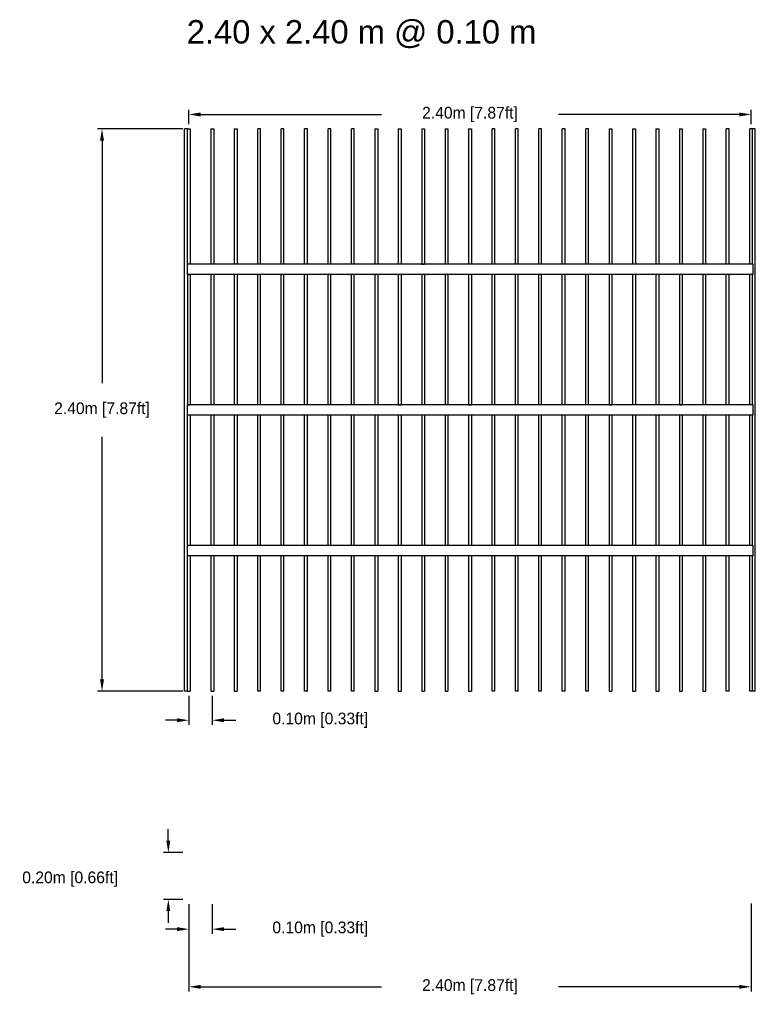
# Model space of a CAD drawing. Header units: centimetres. Extents: x 5283.6 to 5299.6, y 15505 to 15518.9.
# Tile 55 of 68: x 5292.1 to 5295.2, y 15514.7 to 15518.9. Entities that reach past the tile are written whole.
import ezdxf

# ---------------------------------------------------------------- set-up
doc = ezdxf.new("R2010")
doc.units = ezdxf.units.CM
doc.header["$PDMODE"] = 3
for name, color, linetype, true_color in [('240x20', 7, 'Continuous', 0x00003f), ('Make2D$visible$Curves$Default', 7, 'Continuous', 0x000000), ('Make2D$visible$Curves$DIBUJO', 7, 'Continuous', 0x000000), ('Make2D$visible$Curves$UNICANAL', 7, 'Continuous', 0x000000)]:
    doc.layers.add(name, color=color, linetype=linetype, true_color=true_color)
doc.layers.add('_HD_muro', color=1, linetype='Continuous')
doc.styles.add('Majo', font='arial.ttf')
doc.dimstyles.get("Standard").update_dxf_attribs({"dimtxt": 0.18, "dimasz": 0.18, "dimexe": 0.18, "dimexo": 0.0625, "dimgap": 0.09, "dimtad": 0, "dimtih": 1, "dimtoh": 1, "dimdec": 4, "dimzin": 0, "dimdsep": 46, "dimtxsty": 'Standard', "dimcen": 0.09, "dimadec": 0, "dimazin": 0, "dimtfac": 1, "dimtdec": 4, "dimtofl": 0, "dimtmove": 0, "dimatfit": 3, "dimfxl": 1, "dimtolj": 1, "dimtzin": 0, "dimarcsym": 0})

# ---------------------------------------------------------------- blocks, each defined once
blk = doc.blocks.new('*D15')
at = {"color": 0, "lineweight": -2, "transparency": 16777216}
for p, q in [((5292.7824, 15518.4578), (5292.4177, 15518.4578)), ((5292.4377, 15518.4078), (5292.4377, 15517.3728)), ((5292.4377, 15516.1078), (5292.4377, 15517.1428)), ((5292.7824, 15516.0578), (5292.4177, 15516.0578))]:
    blk.add_line(p, q, dxfattribs=at)
at = {"color": 0, "transparency": 16777216}
for points in [[(5292.4294, 15518.4078), (5292.4461, 15518.4078), (5292.4377, 15518.4578)], [(5292.4294, 15516.1078), (5292.4461, 15516.1078), (5292.4377, 15516.0578)]]:
    blk.add_solid(points, dxfattribs=at)
at = {"layer": 'Defpoints', "color": 0, "transparency": 16777216}
for p in [(5292.8024, 15518.4578), (5292.4377, 15516.0578), (5292.8024, 15516.0578)]:
    blk.add_point(p, dxfattribs=at)
at = {"color": 0, "transparency": 16777216, "insert": (5292.4377, 15517.2578), "char_height": 0.05, "attachment_point": 5}
blk.add_mtext('\\A1;2.40m [7.87ft]', dxfattribs=at)
blk = doc.blocks.new('*D20')
at = {"color": 0, "lineweight": -2, "transparency": 16777216}
for p, q in [((5292.8084, 15518.4778), (5292.8084, 15518.5393)), ((5292.8584, 15518.5193), (5293.6309, 15518.5193)), ((5295.1584, 15518.5193), (5294.3859, 15518.5193)), ((5295.2084, 15518.4778), (5295.2084, 15518.5393))]:
    blk.add_line(p, q, dxfattribs=at)
at = {"color": 0, "transparency": 16777216}
for points in [[(5292.8584, 15518.5277), (5292.8584, 15518.511), (5292.8084, 15518.5193)], [(5295.1584, 15518.5277), (5295.1584, 15518.511), (5295.2084, 15518.5193)]]:
    blk.add_solid(points, dxfattribs=at)
at = {"layer": 'Defpoints', "color": 0, "transparency": 16777216}
for p in [(5295.2084, 15518.5193), (5292.8084, 15518.4578), (5295.2084, 15518.4578)]:
    blk.add_point(p, dxfattribs=at)
at = {"color": 0, "transparency": 16777216, "insert": (5294.0084, 15518.5193), "char_height": 0.05, "attachment_point": 5}
blk.add_mtext('\\A1;2.40m [7.87ft]', dxfattribs=at)
blk = doc.blocks.new('*D21')
at = {"color": 0, "lineweight": -2, "transparency": 16777216}
for p, q in [((5292.8084, 15516.0378), (5292.8084, 15515.9136)), ((5292.9084, 15516.0378), (5292.9084, 15515.9136)), ((5292.7584, 15515.9336), (5292.7084, 15515.9336)), ((5292.9584, 15515.9336), (5293.0084, 15515.9336))]:
    blk.add_line(p, q, dxfattribs=at)
at = {"color": 0, "transparency": 16777216}
for points in [[(5292.7584, 15515.942), (5292.7584, 15515.9253), (5292.8084, 15515.9336)], [(5292.9584, 15515.942), (5292.9584, 15515.9253), (5292.9084, 15515.9336)]]:
    blk.add_solid(points, dxfattribs=at)
at = {"layer": 'Defpoints', "color": 0, "transparency": 16777216}
for p in [(5292.8084, 15516.0578), (5292.9084, 15516.0578), (5292.9084, 15515.9336)]:
    blk.add_point(p, dxfattribs=at)
at = {"color": 0, "transparency": 16777216, "insert": (5293.3693, 15515.9336), "char_height": 0.05, "attachment_point": 5}
blk.add_mtext('\\A1;0.10m [0.33ft]', dxfattribs=at)
blk = doc.blocks.new('*D22')
at = {"color": 0, "lineweight": -2, "transparency": 16777216}
for p, q in [((5292.8084, 15515.149), (5292.8084, 15515.022)), ((5292.9084, 15515.149), (5292.9084, 15515.022)), ((5292.7584, 15515.042), (5292.7084, 15515.042)), ((5292.9584, 15515.042), (5293.0084, 15515.042))]:
    blk.add_line(p, q, dxfattribs=at)
at = {"color": 0, "transparency": 16777216}
for points in [[(5292.7584, 15515.0503), (5292.7584, 15515.0337), (5292.8084, 15515.042)], [(5292.9584, 15515.0503), (5292.9584, 15515.0337), (5292.9084, 15515.042)]]:
    blk.add_solid(points, dxfattribs=at)
at = {"layer": 'Defpoints', "color": 0, "transparency": 16777216}
for p in [(5292.8084, 15515.169), (5292.9084, 15515.169), (5292.9084, 15515.042)]:
    blk.add_point(p, dxfattribs=at)
at = {"color": 0, "transparency": 16777216, "insert": (5293.3693, 15515.042), "char_height": 0.05, "attachment_point": 5}
blk.add_mtext('\\A1;0.10m [0.33ft]', dxfattribs=at)
blk = doc.blocks.new('*D23')
at = {"color": 0, "lineweight": -2, "transparency": 16777216}
for p, q in [((5292.8084, 15515.149), (5292.8084, 15514.7757)), ((5295.2084, 15515.1515), (5295.2084, 15514.7757)), ((5292.8584, 15514.7957), (5293.6309, 15514.7957)), ((5295.1584, 15514.7957), (5294.3859, 15514.7957))]:
    blk.add_line(p, q, dxfattribs=at)
at = {"color": 0, "transparency": 16777216}
for points in [[(5292.8584, 15514.804), (5292.8584, 15514.7874), (5292.8084, 15514.7957)], [(5295.1584, 15514.804), (5295.1584, 15514.7874), (5295.2084, 15514.7957)]]:
    blk.add_solid(points, dxfattribs=at)
at = {"layer": 'Defpoints', "color": 0, "transparency": 16777216}
for p in [(5292.8084, 15515.169), (5295.2084, 15515.1715), (5295.2084, 15514.7957)]:
    blk.add_point(p, dxfattribs=at)
at = {"color": 0, "transparency": 16777216, "insert": (5294.0084, 15514.7957), "char_height": 0.05, "attachment_point": 5}
blk.add_mtext('\\A1;2.40m [7.87ft]', dxfattribs=at)
blk = doc.blocks.new('*D69')
at = {"color": 0, "lineweight": -2, "transparency": 16777216}
for p, q in [((5292.7207, 15515.419), (5292.7207, 15515.469)), ((5292.7824, 15515.369), (5292.7007, 15515.369)), ((5292.7824, 15515.169), (5292.7007, 15515.169)), ((5292.7207, 15515.119), (5292.7207, 15515.069))]:
    blk.add_line(p, q, dxfattribs=at)
at = {"color": 0, "transparency": 16777216}
for points in [[(5292.7123, 15515.419), (5292.729, 15515.419), (5292.7207, 15515.369)], [(5292.7123, 15515.119), (5292.729, 15515.119), (5292.7207, 15515.169)]]:
    blk.add_solid(points, dxfattribs=at)
at = {"layer": 'Defpoints', "color": 0, "transparency": 16777216}
for p in [(5292.8024, 15515.369), (5292.7207, 15515.169), (5292.8024, 15515.169)]:
    blk.add_point(p, dxfattribs=at)
at = {"color": 0, "transparency": 16777216, "insert": (5292.3015, 15515.2555), "char_height": 0.05, "attachment_point": 5}
blk.add_mtext('\\A1;0.20m [0.66ft]', dxfattribs=at)
blk = doc.blocks.new('Cirrus_2.40x2.40_top@10')
at = {"layer": 'Make2D$visible$Curves$Default', "color": 7}
for points in [[(5292.8024, 15518.4578), (5292.8084, 15518.4578), (5292.8144, 15518.4578)], [(5292.8144, 15518.4578), (5292.8144, 15518.1688), (5292.8144, 15517.8797)], [(5292.9024, 15518.4578), (5292.9024, 15518.1688), (5292.9024, 15517.8799)], [(5292.9024, 15518.4578), (5292.9084, 15518.4578), (5292.9144, 15518.4578)], [(5292.9144, 15518.4578), (5292.9144, 15518.1688), (5292.9144, 15517.8799)], [(5293.0024, 15518.4578), (5293.0024, 15518.1688), (5293.0024, 15517.8799)], [(5293.0024, 15518.4578), (5293.0084, 15518.4578), (5293.0144, 15518.4578)], [(5293.0144, 15518.4578), (5293.0144, 15518.1688), (5293.0144, 15517.8797)], [(5293.1024, 15517.8799), (5293.1024, 15518.1688), (5293.1024, 15518.4578)], [(5293.1144, 15518.4578), (5293.1084, 15518.4578), (5293.1024, 15518.4578)], [(5293.1144, 15517.8797), (5293.1144, 15518.1688), (5293.1144, 15518.4578)], [(5293.2024, 15517.8797), (5293.2024, 15518.1688), (5293.2024, 15518.4578)], [(5293.2144, 15518.4578), (5293.2084, 15518.4578), (5293.2024, 15518.4578)], [(5293.2144, 15517.8797), (5293.2144, 15518.1688), (5293.2144, 15518.4578)], [(5293.3024, 15517.8799), (5293.3024, 15518.1688), (5293.3024, 15518.4578)], [(5293.3144, 15518.4578), (5293.3084, 15518.4578), (5293.3024, 15518.4578)], [(5293.3144, 15517.8799), (5293.3144, 15518.1688), (5293.3144, 15518.4578)], [(5293.4024, 15517.8797), (5293.4024, 15518.1688), (5293.4024, 15518.4578)], [(5293.4144, 15518.4578), (5293.4084, 15518.4578), (5293.4024, 15518.4578)], [(5293.4144, 15517.8797), (5293.4144, 15518.1688), (5293.4144, 15518.4578)], [(5293.5024, 15517.8799), (5293.5024, 15518.1688), (5293.5024, 15518.4578)], [(5293.5144, 15518.4578), (5293.5084, 15518.4578), (5293.5024, 15518.4578)], [(5293.5144, 15517.8799), (5293.5144, 15518.1688), (5293.5144, 15518.4578)], [(5293.6024, 15518.4578), (5293.6024, 15518.1688), (5293.6024, 15517.8799)], [(5293.6024, 15518.4578), (5293.6084, 15518.4578), (5293.6144, 15518.4578)], [(5293.6144, 15518.4578), (5293.6144, 15518.1688), (5293.6144, 15517.8799)], [(5293.7024, 15518.4578), (5293.7024, 15518.1688), (5293.7024, 15517.8799)], [(5293.7024, 15518.4578), (5293.7084, 15518.4578), (5293.7144, 15518.4578)], [(5293.7144, 15518.4578), (5293.7144, 15518.1688), (5293.7144, 15517.8799)], [(5293.8024, 15518.4578), (5293.8024, 15518.1688), (5293.8024, 15517.8797)], [(5293.8024, 15518.4578), (5293.8084, 15518.4578), (5293.8144, 15518.4578)], [(5293.8144, 15518.4578), (5293.8144, 15518.1688), (5293.8144, 15517.8797)], [(5293.9024, 15518.4578), (5293.9024, 15518.1688), (5293.9024, 15517.8799)], [(5293.9024, 15518.4578), (5293.9084, 15518.4578), (5293.9144, 15518.4578)], [(5293.9144, 15518.4578), (5293.9144, 15518.1688), (5293.9144, 15517.8799)], [(5294.0024, 15518.4578), (5294.0024, 15518.1688), (5294.0024, 15517.8799)], [(5294.0024, 15518.4578), (5294.0084, 15518.4578), (5294.0144, 15518.4578)], [(5294.0144, 15518.4578), (5294.0144, 15518.1688), (5294.0144, 15517.8799)], [(5294.1024, 15517.8799), (5294.1024, 15518.1688), (5294.1024, 15518.4578)], [(5294.1144, 15518.4578), (5294.1084, 15518.4578), (5294.1024, 15518.4578)], [(5294.1144, 15517.8799), (5294.1144, 15518.1688), (5294.1144, 15518.4578)], [(5294.2024, 15517.8797), (5294.2024, 15518.1688), (5294.2024, 15518.4578)], [(5294.2144, 15518.4578), (5294.2084, 15518.4578), (5294.2024, 15518.4578)], [(5294.2144, 15517.8797), (5294.2144, 15518.1688), (5294.2144, 15518.4578)], [(5294.3024, 15517.8797), (5294.3024, 15518.1688), (5294.3024, 15518.4578)], [(5294.3144, 15518.4578), (5294.3084, 15518.4578), (5294.3024, 15518.4578)], [(5294.3144, 15517.8797), (5294.3144, 15518.1688), (5294.3144, 15518.4578)], [(5294.4024, 15517.8797), (5294.4024, 15518.1688), (5294.4024, 15518.4578)], [(5294.4144, 15518.4578), (5294.4084, 15518.4578), (5294.4024, 15518.4578)], [(5294.4144, 15517.8797), (5294.4144, 15518.1688), (5294.4144, 15518.4578)], [(5294.5024, 15517.8797), (5294.5024, 15518.1688), (5294.5024, 15518.4578)], [(5294.5144, 15518.4578), (5294.5084, 15518.4578), (5294.5024, 15518.4578)], [(5294.5144, 15517.8799), (5294.5144, 15518.1688), (5294.5144, 15518.4578)], [(5294.6024, 15518.4578), (5294.6024, 15518.1688), (5294.6024, 15517.8797)], [(5294.6024, 15518.4578), (5294.6084, 15518.4578), (5294.6144, 15518.4578)], [(5294.6144, 15518.4578), (5294.6144, 15518.1688), (5294.6144, 15517.8797)], [(5294.7024, 15518.4578), (5294.7024, 15518.1688), (5294.7024, 15517.8797)], [(5294.7024, 15518.4578), (5294.7084, 15518.4578), (5294.7144, 15518.4578)], [(5294.7144, 15518.4578), (5294.7144, 15518.1688), (5294.7144, 15517.8797)], [(5294.8024, 15518.4578), (5294.8024, 15518.1688), (5294.8024, 15517.8797)], [(5294.8024, 15518.4578), (5294.8084, 15518.4578), (5294.8144, 15518.4578)], [(5294.8144, 15518.4578), (5294.8144, 15518.1688), (5294.8144, 15517.8797)], [(5294.9024, 15518.4578), (5294.9024, 15518.1688), (5294.9024, 15517.8799)], [(5294.9024, 15518.4578), (5294.9084, 15518.4578), (5294.9144, 15518.4578)], [(5294.9144, 15518.4578), (5294.9144, 15518.1688), (5294.9144, 15517.8797)], [(5295.0024, 15518.4578), (5295.0024, 15518.1688), (5295.0024, 15517.8799)], [(5295.0024, 15518.4578), (5295.0084, 15518.4578), (5295.0144, 15518.4578)], [(5295.0144, 15518.4578), (5295.0144, 15518.1688), (5295.0144, 15517.8799)], [(5295.1024, 15517.8799), (5295.1024, 15518.1688), (5295.1024, 15518.4578)], [(5295.1144, 15518.4578), (5295.1084, 15518.4578), (5295.1024, 15518.4578)], [(5295.1144, 15517.8797), (5295.1144, 15518.1688), (5295.1144, 15518.4578)], [(5295.2024, 15517.8797), (5295.2024, 15518.1688), (5295.2024, 15518.4578)], [(5295.2144, 15518.4578), (5295.2084, 15518.4578), (5295.2024, 15518.4578)], [(5292.8024, 15517.8797), (5292.8026, 15517.8797), (5292.8027, 15517.8797)], [(5293.1144, 15517.8797), (5293.1084, 15517.8797), (5293.1024, 15517.8797)], [(5293.2144, 15517.8797), (5293.2084, 15517.8797), (5293.2024, 15517.8797)], [(5293.4144, 15517.8797), (5293.4084, 15517.8797), (5293.4024, 15517.8797)], [(5293.8024, 15517.8797), (5293.8084, 15517.8797), (5293.8144, 15517.8797)], [(5294.1144, 15517.8797), (5294.1084, 15517.8797), (5294.1024, 15517.8797)], [(5294.3144, 15517.8797), (5294.3084, 15517.8797), (5294.3024, 15517.8797)], [(5294.4144, 15517.8797), (5294.4084, 15517.8797), (5294.4024, 15517.8797)], [(5292.8024, 15517.8358), (5292.8084, 15517.8358), (5292.8144, 15517.8358)], [(5292.8024, 15517.8358), (5292.8024, 15517.5578), (5292.8024, 15517.2797)], [(5292.8144, 15517.8358), (5292.8144, 15517.5579), (5292.8144, 15517.28)], [(5292.9024, 15517.8357), (5292.9024, 15517.5579), (5292.9024, 15517.28)], [(5292.9144, 15517.8358), (5292.9144, 15517.5579), (5292.9144, 15517.28)], [(5293.0024, 15517.8357), (5293.0024, 15517.5579), (5293.0024, 15517.28)], [(5293.0144, 15517.8357), (5293.0144, 15517.5579), (5293.0144, 15517.28)], [(5293.1024, 15517.28), (5293.1024, 15517.5579), (5293.1024, 15517.8357)], [(5293.1144, 15517.28), (5293.1144, 15517.5579), (5293.1144, 15517.8357)], [(5293.2024, 15517.28), (5293.2024, 15517.5579), (5293.2024, 15517.8357)], [(5293.2144, 15517.28), (5293.2144, 15517.5579), (5293.2144, 15517.8357)], [(5293.3024, 15517.28), (5293.3024, 15517.5579), (5293.3024, 15517.8357)], [(5293.3144, 15517.28), (5293.3144, 15517.5579), (5293.3144, 15517.8358)], [(5293.4024, 15517.28), (5293.4024, 15517.5579), (5293.4024, 15517.8357)], [(5293.4144, 15517.28), (5293.4144, 15517.5579), (5293.4144, 15517.8358)], [(5293.5024, 15517.28), (5293.5024, 15517.5579), (5293.5024, 15517.8357)], [(5293.5144, 15517.28), (5293.5144, 15517.5579), (5293.5144, 15517.8358)], [(5293.6024, 15517.8357), (5293.6024, 15517.5579), (5293.6024, 15517.28)], [(5293.6144, 15517.8357), (5293.6144, 15517.5579), (5293.6144, 15517.28)], [(5293.7024, 15517.8358), (5293.7024, 15517.5579), (5293.7024, 15517.28)], [(5293.7144, 15517.8358), (5293.7144, 15517.5579), (5293.7144, 15517.28)], [(5293.8024, 15517.8358), (5293.8024, 15517.5579), (5293.8024, 15517.28)], [(5293.8144, 15517.8358), (5293.8144, 15517.5579), (5293.8144, 15517.28)], [(5293.9024, 15517.8358), (5293.9024, 15517.5579), (5293.9024, 15517.28)], [(5293.9144, 15517.8358), (5293.9144, 15517.5579), (5293.9144, 15517.28)], [(5294.0024, 15517.8357), (5294.0024, 15517.5579), (5294.0024, 15517.28)], [(5294.0144, 15517.8358), (5294.0144, 15517.5579), (5294.0144, 15517.28)], [(5294.1024, 15517.28), (5294.1024, 15517.5579), (5294.1024, 15517.8357)], [(5294.1144, 15517.28), (5294.1144, 15517.5579), (5294.1144, 15517.8358)], [(5294.2024, 15517.28), (5294.2024, 15517.5579), (5294.2024, 15517.8357)], [(5294.2144, 15517.28), (5294.2144, 15517.5579), (5294.2144, 15517.8358)], [(5294.3024, 15517.28), (5294.3024, 15517.5579), (5294.3024, 15517.8357)], [(5294.3144, 15517.28), (5294.3144, 15517.5579), (5294.3144, 15517.8358)], [(5294.4024, 15517.28), (5294.4024, 15517.5579), (5294.4024, 15517.8357)], [(5294.4144, 15517.28), (5294.4144, 15517.5579), (5294.4144, 15517.8358)], [(5294.5024, 15517.28), (5294.5024, 15517.5579), (5294.5024, 15517.8357)], [(5294.5144, 15517.28), (5294.5144, 15517.5579), (5294.5144, 15517.8358)], [(5294.6024, 15517.8357), (5294.6024, 15517.5579), (5294.6024, 15517.28)], [(5294.6144, 15517.8358), (5294.6144, 15517.5579), (5294.6144, 15517.28)], [(5294.7024, 15517.8357), (5294.7024, 15517.5579), (5294.7024, 15517.28)], [(5294.7144, 15517.8357), (5294.7144, 15517.5579), (5294.7144, 15517.28)], [(5294.8024, 15517.8357), (5294.8024, 15517.5579), (5294.8024, 15517.28)], [(5294.8144, 15517.8357), (5294.8144, 15517.5579), (5294.8144, 15517.28)], [(5294.9024, 15517.8358), (5294.9024, 15517.5579), (5294.9024, 15517.28)], [(5294.9144, 15517.8358), (5294.9144, 15517.5579), (5294.9144, 15517.28)], [(5295.0024, 15517.8358), (5295.0024, 15517.5579), (5295.0024, 15517.28)], [(5295.0144, 15517.8357), (5295.0144, 15517.5579), (5295.0144, 15517.28)], [(5295.1024, 15517.28), (5295.1024, 15517.5579), (5295.1024, 15517.8358)], [(5295.1144, 15517.28), (5295.1144, 15517.5579), (5295.1144, 15517.8358)], [(5295.2024, 15517.28), (5295.2024, 15517.5579), (5295.2024, 15517.8358)], [(5292.8024, 15517.2797), (5292.8084, 15517.2797), (5292.8144, 15517.2797)], [(5293.1144, 15517.2797), (5293.1084, 15517.2797), (5293.1024, 15517.2797)], [(5293.4144, 15517.2797), (5293.4084, 15517.2797), (5293.4024, 15517.2797)], [(5293.7024, 15517.2797), (5293.7084, 15517.2797), (5293.7144, 15517.2797)], [(5294.0024, 15517.2797), (5294.0084, 15517.2797), (5294.0144, 15517.2797)], [(5294.3144, 15517.2797), (5294.3084, 15517.2797), (5294.3024, 15517.2797)], [(5294.6024, 15517.2797), (5294.6084, 15517.2797), (5294.6144, 15517.2797)], [(5294.9024, 15517.2797), (5294.9084, 15517.2797), (5294.9144, 15517.2797)], [(5295.2144, 15517.2797), (5295.2084, 15517.2797), (5295.2024, 15517.2797)], [(5292.8024, 15517.2358), (5292.8026, 15517.2358), (5292.8027, 15517.2358)], [(5292.8144, 15517.2358), (5292.8144, 15516.9578), (5292.8144, 15516.6797)], [(5292.9024, 15517.2358), (5292.9024, 15516.9578), (5292.9024, 15516.6797)], [(5292.9144, 15517.2358), (5292.9144, 15516.9578), (5292.9144, 15516.6797)], [(5293.0024, 15517.2358), (5293.0024, 15516.9578), (5293.0024, 15516.6797)], [(5293.0144, 15517.2358), (5293.0144, 15516.9578), (5293.0144, 15516.6797)], [(5293.1024, 15516.6797), (5293.1024, 15516.9578), (5293.1024, 15517.2358)], [(5293.1144, 15516.6797), (5293.1144, 15516.9578), (5293.1144, 15517.2358)], [(5293.2024, 15516.6797), (5293.2024, 15516.9578), (5293.2024, 15517.2358)], [(5293.2144, 15516.6797), (5293.2144, 15516.9578), (5293.2144, 15517.2358)], [(5293.3024, 15516.6797), (5293.3024, 15516.9578), (5293.3024, 15517.2358)], [(5293.3144, 15516.6797), (5293.3144, 15516.9578), (5293.3144, 15517.2358)], [(5293.4024, 15516.6797), (5293.4024, 15516.9578), (5293.4024, 15517.2358)], [(5293.4144, 15516.6797), (5293.4144, 15516.9578), (5293.4144, 15517.2358)], [(5293.5024, 15516.6797), (5293.5024, 15516.9578), (5293.5024, 15517.2358)], [(5293.5144, 15516.6797), (5293.5144, 15516.9578), (5293.5144, 15517.2358)], [(5293.6024, 15517.2358), (5293.6024, 15516.9578), (5293.6024, 15516.6797)], [(5293.6144, 15517.2358), (5293.6144, 15516.9578), (5293.6144, 15516.6797)], [(5293.7024, 15517.2358), (5293.7024, 15516.9578), (5293.7024, 15516.6797)], [(5293.7144, 15517.2358), (5293.7144, 15516.9578), (5293.7144, 15516.6797)], [(5293.8024, 15517.2358), (5293.8024, 15516.9578), (5293.8024, 15516.6797)], [(5293.8144, 15517.2358), (5293.8144, 15516.9578), (5293.8144, 15516.6797)], [(5293.9024, 15517.2358), (5293.9024, 15516.9578), (5293.9024, 15516.6797)], [(5293.9144, 15517.2358), (5293.9144, 15516.9578), (5293.9144, 15516.6797)], [(5294.0024, 15517.2358), (5294.0024, 15516.9578), (5294.0024, 15516.6797)], [(5294.0144, 15517.2358), (5294.0144, 15516.9578), (5294.0144, 15516.6797)], [(5294.1024, 15516.6797), (5294.1024, 15516.9578), (5294.1024, 15517.2358)], [(5294.1144, 15516.6797), (5294.1144, 15516.9578), (5294.1144, 15517.2358)], [(5294.2024, 15516.6797), (5294.2024, 15516.9578), (5294.2024, 15517.2358)], [(5294.2144, 15516.6797), (5294.2144, 15516.9578), (5294.2144, 15517.2358)], [(5294.3024, 15516.6797), (5294.3024, 15516.9578), (5294.3024, 15517.2358)], [(5294.3144, 15516.6797), (5294.3144, 15516.9578), (5294.3144, 15517.2358)], [(5294.4024, 15516.6797), (5294.4024, 15516.9578), (5294.4024, 15517.2358)], [(5294.4144, 15516.6797), (5294.4144, 15516.9578), (5294.4144, 15517.2358)], [(5294.5024, 15516.6797), (5294.5024, 15516.9578), (5294.5024, 15517.2358)], [(5294.5144, 15516.6797), (5294.5144, 15516.9578), (5294.5144, 15517.2358)], [(5294.6024, 15517.2358), (5294.6024, 15516.9578), (5294.6024, 15516.6797)], [(5294.6144, 15517.2358), (5294.6144, 15516.9578), (5294.6144, 15516.6797)], [(5294.7024, 15517.2358), (5294.7024, 15516.9578), (5294.7024, 15516.6797)], [(5294.7144, 15517.2358), (5294.7144, 15516.9578), (5294.7144, 15516.6797)], [(5294.8024, 15517.2358), (5294.8024, 15516.9578), (5294.8024, 15516.6797)], [(5294.8144, 15517.2358), (5294.8144, 15516.9578), (5294.8144, 15516.6797)], [(5294.9024, 15517.2358), (5294.9024, 15516.9578), (5294.9024, 15516.6797)], [(5294.9144, 15517.2358), (5294.9144, 15516.9578), (5294.9144, 15516.6799)], [(5295.0024, 15517.2358), (5295.0024, 15516.9578), (5295.0024, 15516.6797)], [(5295.0144, 15517.2358), (5295.0144, 15516.9578), (5295.0144, 15516.6799)], [(5295.1024, 15516.6797), (5295.1024, 15516.9578), (5295.1024, 15517.2358)], [(5295.1144, 15516.6799), (5295.1144, 15516.9578), (5295.1144, 15517.2358)], [(5295.2024, 15516.6797), (5295.2024, 15516.9578), (5295.2024, 15517.2358)], [(5295.2144, 15516.6799), (5295.2144, 15516.9578), (5295.2144, 15517.2358)], [(5292.8024, 15516.6797), (5292.8026, 15516.6797), (5292.8027, 15516.6797)], [(5292.8024, 15516.6358), (5292.8026, 15516.6358), (5292.8027, 15516.6358)], [(5292.8144, 15516.6357), (5292.8144, 15516.3467), (5292.8144, 15516.0578)], [(5292.9024, 15516.6357), (5292.9024, 15516.3467), (5292.9024, 15516.0578)], [(5292.9144, 15516.6357), (5292.9144, 15516.3467), (5292.9144, 15516.0578)], [(5293.0024, 15516.6357), (5293.0024, 15516.3467), (5293.0024, 15516.0578)], [(5293.0144, 15516.6357), (5293.0144, 15516.3467), (5293.0144, 15516.0578)], [(5293.1024, 15516.0578), (5293.1024, 15516.3468), (5293.1024, 15516.6358)], [(5293.1144, 15516.0578), (5293.1144, 15516.3467), (5293.1144, 15516.6357)], [(5293.2024, 15516.0578), (5293.2024, 15516.3467), (5293.2024, 15516.6357)], [(5293.2144, 15516.0578), (5293.2144, 15516.3467), (5293.2144, 15516.6357)], [(5293.3024, 15516.0578), (5293.3024, 15516.3467), (5293.3024, 15516.6357)], [(5293.3144, 15516.0578), (5293.3144, 15516.3467), (5293.3144, 15516.6357)], [(5293.4024, 15516.0578), (5293.4024, 15516.3467), (5293.4024, 15516.6357)], [(5293.4144, 15516.0578), (5293.4144, 15516.3468), (5293.4144, 15516.6358)], [(5293.5024, 15516.0578), (5293.5024, 15516.3467), (5293.5024, 15516.6357)], [(5293.5144, 15516.0578), (5293.5144, 15516.3468), (5293.5144, 15516.6358)], [(5293.6024, 15516.6357), (5293.6024, 15516.3467), (5293.6024, 15516.0578)], [(5293.6144, 15516.6357), (5293.6144, 15516.3467), (5293.6144, 15516.0578)], [(5293.7024, 15516.6358), (5293.7024, 15516.3468), (5293.7024, 15516.0578)], [(5293.7144, 15516.6357), (5293.7144, 15516.3467), (5293.7144, 15516.0578)], [(5293.8024, 15516.6357), (5293.8024, 15516.3467), (5293.8024, 15516.0578)], [(5293.8144, 15516.6357), (5293.8144, 15516.3467), (5293.8144, 15516.0578)], [(5293.9024, 15516.6357), (5293.9024, 15516.3467), (5293.9024, 15516.0578)], [(5293.9144, 15516.6357), (5293.9144, 15516.3467), (5293.9144, 15516.0578)], [(5294.0024, 15516.6357), (5294.0024, 15516.3467), (5294.0024, 15516.0578)], [(5294.0144, 15516.6357), (5294.0144, 15516.3467), (5294.0144, 15516.0578)], [(5294.1024, 15516.0578), (5294.1024, 15516.3467), (5294.1024, 15516.6357)], [(5294.1144, 15516.0578), (5294.1144, 15516.3467), (5294.1144, 15516.6357)], [(5294.2024, 15516.0578), (5294.2024, 15516.3467), (5294.2024, 15516.6357)], [(5294.2144, 15516.0578), (5294.2144, 15516.3467), (5294.2144, 15516.6357)], [(5294.3024, 15516.0578), (5294.3024, 15516.3467), (5294.3024, 15516.6357)], [(5294.3144, 15516.0578), (5294.3144, 15516.3467), (5294.3144, 15516.6357)], [(5294.4024, 15516.0578), (5294.4024, 15516.3468), (5294.4024, 15516.6358)], [(5294.4144, 15516.0578), (5294.4144, 15516.3467), (5294.4144, 15516.6357)], [(5294.5024, 15516.0578), (5294.5024, 15516.3467), (5294.5024, 15516.6357)], [(5294.5144, 15516.0578), (5294.5144, 15516.3468), (5294.5144, 15516.6358)], [(5294.6024, 15516.6357), (5294.6024, 15516.3467), (5294.6024, 15516.0578)], [(5294.6144, 15516.6357), (5294.6144, 15516.3467), (5294.6144, 15516.0578)], [(5294.7024, 15516.6357), (5294.7024, 15516.3467), (5294.7024, 15516.0578)], [(5294.7144, 15516.6357), (5294.7144, 15516.3467), (5294.7144, 15516.0578)], [(5294.8024, 15516.6357), (5294.8024, 15516.3467), (5294.8024, 15516.0578)], [(5294.8144, 15516.6357), (5294.8144, 15516.3467), (5294.8144, 15516.0578)], [(5294.9024, 15516.6357), (5294.9024, 15516.3467), (5294.9024, 15516.0578)], [(5294.9144, 15516.6357), (5294.9144, 15516.3467), (5294.9144, 15516.0578)], [(5295.0024, 15516.6358), (5295.0024, 15516.3468), (5295.0024, 15516.0578)], [(5295.0144, 15516.6357), (5295.0144, 15516.3467), (5295.0144, 15516.0578)], [(5295.1024, 15516.0578), (5295.1024, 15516.3468), (5295.1024, 15516.6358)], [(5295.1144, 15516.0578), (5295.1144, 15516.3467), (5295.1144, 15516.6357)], [(5295.2024, 15516.0578), (5295.2024, 15516.3468), (5295.2024, 15516.6358)], [(5292.8024, 15516.0578), (5292.8084, 15516.0578), (5292.8144, 15516.0578)], [(5292.9024, 15516.0578), (5292.9084, 15516.0578), (5292.9144, 15516.0578)], [(5293.0024, 15516.0578), (5293.0084, 15516.0578), (5293.0144, 15516.0578)], [(5293.1144, 15516.0578), (5293.1084, 15516.0578), (5293.1024, 15516.0578)], [(5293.2144, 15516.0578), (5293.2084, 15516.0578), (5293.2024, 15516.0578)], [(5293.3144, 15516.0578), (5293.3084, 15516.0578), (5293.3024, 15516.0578)], [(5293.4144, 15516.0578), (5293.4084, 15516.0578), (5293.4024, 15516.0578)], [(5293.5144, 15516.0578), (5293.5084, 15516.0578), (5293.5024, 15516.0578)], [(5293.6024, 15516.0578), (5293.6084, 15516.0578), (5293.6144, 15516.0578)], [(5293.7024, 15516.0578), (5293.7084, 15516.0578), (5293.7144, 15516.0578)], [(5293.8024, 15516.0578), (5293.8084, 15516.0578), (5293.8144, 15516.0578)], [(5293.9024, 15516.0578), (5293.9084, 15516.0578), (5293.9144, 15516.0578)], [(5294.0024, 15516.0578), (5294.0084, 15516.0578), (5294.0144, 15516.0578)], [(5294.1144, 15516.0578), (5294.1084, 15516.0578), (5294.1024, 15516.0578)], [(5294.2144, 15516.0578), (5294.2084, 15516.0578), (5294.2024, 15516.0578)], [(5294.3144, 15516.0578), (5294.3084, 15516.0578), (5294.3024, 15516.0578)], [(5294.4144, 15516.0578), (5294.4084, 15516.0578), (5294.4024, 15516.0578)], [(5294.5144, 15516.0578), (5294.5084, 15516.0578), (5294.5024, 15516.0578)], [(5294.6024, 15516.0578), (5294.6084, 15516.0578), (5294.6144, 15516.0578)], [(5294.7024, 15516.0578), (5294.7084, 15516.0578), (5294.7144, 15516.0578)], [(5294.8024, 15516.0578), (5294.8084, 15516.0578), (5294.8144, 15516.0578)], [(5294.9024, 15516.0578), (5294.9084, 15516.0578), (5294.9144, 15516.0578)], [(5295.0024, 15516.0578), (5295.0084, 15516.0578), (5295.0144, 15516.0578)], [(5295.1144, 15516.0578), (5295.1084, 15516.0578), (5295.1024, 15516.0578)], [(5295.2144, 15516.0578), (5295.2084, 15516.0578), (5295.2024, 15516.0578)]]:
    blk.add_open_spline(points, degree=2, dxfattribs=at)
at = {"layer": 'Make2D$visible$Curves$DIBUJO', "color": 7}
for points in [[(5292.7904, 15516.0578), (5292.7904, 15517.2578), (5292.7904, 15518.4578)], [(5292.8024, 15518.4578), (5292.7964, 15518.4578), (5292.7904, 15518.4578)], [(5292.8024, 15517.8358), (5292.8024, 15518.1468), (5292.8024, 15518.4578)], [(5295.2144, 15517.8799), (5295.2144, 15518.1688), (5295.2144, 15518.4578)], [(5295.2264, 15518.4578), (5295.2204, 15518.4578), (5295.2144, 15518.4578)], [(5295.2264, 15516.0578), (5295.2264, 15517.2578), (5295.2264, 15518.4578)], [(5295.2144, 15517.28), (5295.2144, 15517.5579), (5295.2144, 15517.8357)], [(5292.8024, 15516.0578), (5292.8024, 15516.6688), (5292.8024, 15517.2797)], [(5295.2144, 15516.0578), (5295.2144, 15516.3467), (5295.2144, 15516.6357)], [(5292.8024, 15516.0578), (5292.7964, 15516.0578), (5292.7904, 15516.0578)], [(5295.2264, 15516.0578), (5295.2204, 15516.0578), (5295.2144, 15516.0578)]]:
    blk.add_open_spline(points, degree=2, dxfattribs=at)
at = {"layer": 'Make2D$visible$Curves$UNICANAL', "color": 7}
for points in [[(5292.8027, 15517.8789), (5292.8027, 15517.8799), (5292.8027, 15517.8799)], [(5295.2169, 15517.8789), (5295.2169, 15517.8799), (5295.2169, 15517.8799)], [(5292.8027, 15517.8357), (5292.8027, 15517.8357), (5292.8027, 15517.8367)], [(5295.2169, 15517.8357), (5295.2169, 15517.8357), (5295.2169, 15517.8367)], [(5292.8027, 15517.279), (5292.8027, 15517.28), (5292.8027, 15517.28)], [(5295.2169, 15517.279), (5295.2169, 15517.28), (5295.2169, 15517.28)], [(5292.8027, 15517.2359), (5292.8027, 15517.2359), (5292.8027, 15517.2369)], [(5295.2169, 15517.2359), (5295.2169, 15517.2359), (5295.2169, 15517.2369)], [(5292.8027, 15516.6788), (5292.8027, 15516.6798), (5292.8027, 15516.6798)], [(5295.2169, 15516.6788), (5295.2169, 15516.6798), (5295.2169, 15516.6798)], [(5292.8027, 15516.6357), (5292.8027, 15516.6357), (5292.8027, 15516.6367)], [(5295.2169, 15516.6357), (5295.2169, 15516.6357), (5295.2169, 15516.6367)]]:
    blk.add_rational_spline(points, [1, 0.70710678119, 1], degree=2, dxfattribs=at)
for points in [[(5295.2169, 15517.8799), (5294.0098, 15517.8799), (5292.8027, 15517.8799)], [(5292.8027, 15517.8367), (5292.8027, 15517.8578), (5292.8027, 15517.8789)], [(5295.2169, 15517.8367), (5295.2169, 15517.8578), (5295.2169, 15517.8789)], [(5295.2169, 15517.8357), (5294.0098, 15517.8357), (5292.8027, 15517.8357)], [(5295.2169, 15517.28), (5294.0098, 15517.28), (5292.8027, 15517.28)], [(5292.8027, 15517.2369), (5292.8027, 15517.258), (5292.8027, 15517.279)], [(5295.2169, 15517.2369), (5295.2169, 15517.258), (5295.2169, 15517.279)], [(5295.2169, 15517.2359), (5294.0098, 15517.2359), (5292.8027, 15517.2359)], [(5295.2169, 15516.6798), (5294.0098, 15516.6798), (5292.8027, 15516.6798)], [(5292.8027, 15516.6367), (5292.8027, 15516.6577), (5292.8027, 15516.6788)], [(5295.2169, 15516.6367), (5295.2169, 15516.6577), (5295.2169, 15516.6788)], [(5295.2169, 15516.6357), (5294.0098, 15516.6357), (5292.8027, 15516.6357)]]:
    blk.add_open_spline(points, degree=2, dxfattribs=at)

msp = doc.modelspace()

# ---------------------------------------------------------------- block references
at = {"layer": '_HD_muro'}
msp.add_blockref('Cirrus_2.40x2.40_top@10', (0, 0), dxfattribs=at)

# ---------------------------------------------------------------- texts
at = {"layer": '240x20', "color": 7, "insert": (5292.7992, 15518.9221), "char_height": 0.1, "width": 4.120652, "attachment_point": 1, "style": 'Majo'}
msp.add_mtext('2.40 x 2.40 m @ 0.10 m', dxfattribs=at)

# ---------------------------------------------------------------- dimensions: what is measured, and where the dimension line sits
for base, p1, p2, picture, middle in [((5295.2084, 15518.5193), (5292.8084, 15518.4578), (5295.2084, 15518.4578), '*D20', (5294.0084, 15518.5193)), ((5292.9084, 15515.9336), (5292.8084, 15516.0578), (5292.9084, 15516.0578), '*D21', (5293.3693, 15515.9336)), ((5292.9084, 15515.042), (5292.8084, 15515.169), (5292.9084, 15515.169), '*D22', (5293.3693, 15515.042)), ((5295.2084, 15514.7957), (5292.8084, 15515.169), (5295.2084, 15515.1715), '*D23', (5294.0084, 15514.7957))]:
    dim = msp.add_linear_dim(base=base, p1=p1, p2=p2, dimstyle='Standard', override={"dimtxt": 0.05, "dimasz": 0.05, "dimexe": 0.02, "dimexo": 0.02, "dimdec": 2, "dimpost": '<>m'})
    dim.commit()
    dim.dimension.update_dxf_attribs({"geometry": picture, "text_midpoint": middle})
dim = msp.add_linear_dim(base=(5292.4377, 15516.0578), p1=(5292.8024, 15518.4578), p2=(5292.8024, 15516.0578), angle=90, dimstyle='Standard', override={"dimtxt": 0.05, "dimasz": 0.05, "dimexe": 0.02, "dimexo": 0.02, "dimdec": 2, "dimpost": '<>m'})
dim.commit()
dim.dimension.update_dxf_attribs({"geometry": '*D15', "text_midpoint": (5292.4377, 15517.2578)})
dim = msp.add_linear_dim(base=(5292.7207, 15515.169), p1=(5292.8024, 15515.369), p2=(5292.8024, 15515.169), angle=90, dimstyle='Standard', override={"dimtxt": 0.05, "dimasz": 0.05, "dimexe": 0.02, "dimexo": 0.02, "dimdec": 2, "dimpost": '<>m', "dimtmove": 2})
dim.commit()
dim.dimension.update_dxf_attribs({"geometry": '*D69', "text_midpoint": (5292.3015, 15515.2555), "dimtype": 160})

doc.saveas('drawing.dxf')
